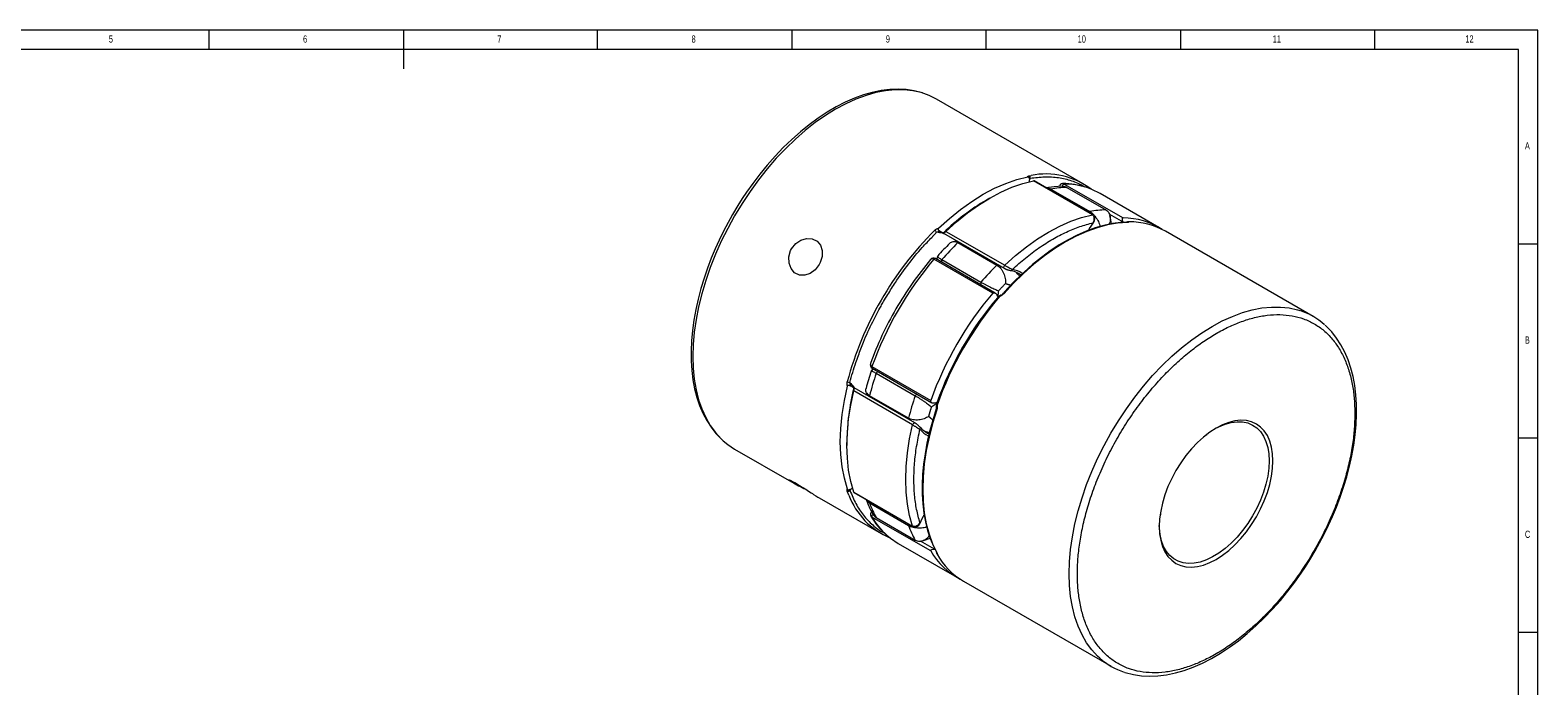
# Model space of a CAD drawing. Header units: millimetres. Extents: x 5 to 589, y 5 to 415.
# Tile 4 of 4: x 201 to 589, y 246 to 415. Entities that reach past the tile are written whole.
import ezdxf

# ---------------------------------------------------------------- set-up
doc = ezdxf.new("R2010")
doc.units = ezdxf.units.MM
doc.header["$LTSCALE"] = 3
doc.styles.add('SLDTEXTSTYLE0', font='TXT', dxfattribs={"width": 0.75})

msp = doc.modelspace()

# ---------------------------------------------------------------- linework, layer by layer
at = {"color": 7, "linetype": 'Continuous', "lineweight": 0}
for p, q in [((589, 415), (5, 415)), ((247, 410), (247, 415)), ((297, 415), (297, 405)), ((347, 410), (347, 415)), ((397, 415), (397, 410)), ((447, 410), (447, 415)), ((497, 415), (497, 410)), ((547, 410), (547, 415)), ((589, 5), (589, 415)), ((584, 410), (10, 410)), ((584, 60.25), (584, 410)), ((584, 360), (589, 360)), ((589, 310), (584, 310)), ((584, 260), (589, 260))]:
    msp.add_line(p, q, dxfattribs=at)
at = {"color": 7, "linetype": 'Continuous', "lineweight": 15}
for p, q in [((471.9438, 375.4772), (434.255, 397.2345)), ((458.1252, 377.5369), (458.5538, 377.6071)), ((458.1612, 375.9713), (458.1716, 376.1757)), ((474.3417, 367.4895), (459.2096, 376.2251)), ((474.4832, 367.4713), (459.3124, 376.2292)), ((463.6191, 374.1029), (463.4203, 373.8578)), ((463.6191, 374.1029), (473.66, 368.3064)), ((467.0966, 375.3798), (482.2287, 366.6442)), ((467.7634, 374.513), (477.8044, 368.7165)), ((491.4599, 364.2108), (476.3279, 372.9464)), ((447.9198, 371.7564), (447.0714, 371.2665)), ((473.66, 368.3064), (473.4612, 368.0613)), ((478.7195, 367.6284), (482.3064, 365.5577)), ((483.1915, 365.5213), (482.8168, 365.506)), ((483.1436, 365.5188), (483.1421, 365.5346)), ((435.2277, 363.1729), (435.3162, 363.1218)), ((435.4514, 363.0597), (436.0102, 362.8631)), ((435.9893, 362.7332), (451.6326, 353.7026)), ((436.642, 363.1971), (451.7741, 354.4615)), ((531.1286, 341.3105), (493.157, 363.2311)), ((439.9273, 360.4599), (438.8358, 360.5921)), ((439.7279, 360.3107), (449.7688, 354.5142)), ((440.2779, 360.2575), (439.7279, 360.3107)), ((448.6954, 347.2859), (433.5634, 356.0215)), ((449.3504, 347.308), (433.9746, 356.1842)), ((435.5835, 355.936), (435.459, 355.3273)), ((435.5835, 355.936), (445.6244, 350.1395)), ((450.3188, 354.461), (449.7688, 354.5142)), ((451.6978, 353.6808), (451.6326, 353.7026)), ((445.6244, 350.1395), (445.4999, 349.5308)), ((450.3148, 346.4756), (449.9718, 346.1951)), ((418.0099, 327.7484), (417.4219, 327.2665)), ((417.6057, 328.382), (432.7378, 319.6464)), ((417.6703, 327.9444), (433.0462, 319.0681)), ((419.1548, 327.0875), (418.6899, 326.6753)), ((418.6899, 326.6753), (428.7308, 320.8788)), ((412.3331, 323.3128), (412.2441, 323.3642)), ((412.9036, 322.8414), (412.454, 323.2271)), ((428.0625, 313.3919), (412.9304, 322.1274)), ((428.649, 313.8938), (413.0065, 322.924)), ((427.0141, 315.1021), (416.9732, 320.8986)), ((416.9732, 320.8986), (417.2943, 320.4488)), ((429.1957, 321.291), (428.7308, 320.8788)), ((434.3205, 319.0864), (434.2492, 318.6492)), ((427.0141, 315.1021), (427.3352, 314.6523)), ((428.649, 313.8938), (428.7004, 313.8482)), ((382.2592, 307.1654), (396.9319, 298.6951)), ((411.1563, 309.0528), (411.1563, 308.0731)), ((411.6528, 295.3269), (411.2521, 296.3501)), ((412.454, 296.9907), (412.6718, 297.1316)), ((412.9304, 296.0672), (428.0625, 287.3316)), ((412.977, 295.9768), (428.149, 287.2182)), ((404.0025, 294.6133), (419.948, 285.4081)), ((417.0861, 293.6047), (416.9732, 293.3099)), ((416.9732, 293.3099), (427.0141, 287.5134)), ((432.7378, 280.9234), (417.6057, 289.659)), ((418.6899, 289.5151), (428.7308, 283.7186)), ((427.127, 287.8082), (427.0141, 287.5134)), ((433.7176, 281.3995), (430.1323, 283.4692)), ((424.3321, 282.8773), (439.4642, 274.1417)), ((433.8605, 281.284), (434.1874, 280.6466)), ((434.1556, 280.6875), (434.1702, 280.6941)), ((441.1612, 273.162), (479.1329, 251.2415))]:
    msp.add_line(p, q, dxfattribs=at)
at = {"color": 7, "linetype": 'Continuous', "lineweight": 15, "flags": 128}
for points in [[(430.7283, 398.7968), (430.6015, 398.8452), (428.4678, 399.3942), (426.4385, 399.6938), (424.3366, 399.8007), (422.1717, 399.7141), (419.9534, 399.4347), (417.6915, 398.9642), (415.3961, 398.3053), (413.0767, 397.4618), (410.7429, 396.4381), (408.404, 395.2395), (406.0695, 393.872), (403.7487, 392.3423), (401.4507, 390.6577), (399.185, 388.8267), (396.9613, 386.8587), (394.79, 384.7651), (392.6827, 382.5597), (390.6536, 380.2619), (388.7236, 377.9026), (386.9337, 375.5471), (385.3278, 373.2804), (384.2266, 371.6327), (383.0946, 369.8505), (381.706, 367.5276)], [(430.9195, 398.7193), (430.2923, 398.9117), (428.1362, 399.3957), (425.8789, 399.6392), (423.5317, 399.6409), (421.1068, 399.4009), (418.6163, 398.9204), (416.0731, 398.2018), (413.49, 397.2488), (410.8802, 396.0662), (408.2571, 394.6601), (405.634, 393.0376), (403.0243, 391.207), (400.4412, 389.1777), (397.8979, 386.9599), (395.4075, 384.565), (392.9825, 382.0052), (390.6354, 379.2935), (388.378, 376.4437), (386.222, 373.4704), (384.1782, 370.3887), (382.2571, 367.2143)], [(434.255, 397.2345), (432.3361, 398.1897), (430.9195, 398.7193)], [(434.7659, 364.0062), (437.568, 366.5452), (440.4246, 368.8565), (443.3175, 370.9256), (446.2288, 372.7395), (449.14, 374.2869), (452.033, 375.5579), (454.8895, 376.5446), (457.6916, 377.2409)], [(457.6916, 377.2409), (457.8445, 377.2352), (457.9129, 377.206), (457.978, 377.1522), (458.0212, 377.0872), (458.0525, 377.0001), (458.0792, 376.8338), (458.1355, 376.4838)], [(458.1716, 376.1757), (458.1675, 376.3128), (458.1355, 376.4838)], [(436.642, 363.1971), (439.4024, 365.6829), (442.2146, 367.9475), (445.0615, 369.9773), (447.9258, 371.7598), (450.7901, 373.2843), (453.637, 374.5415), (456.4492, 375.5238), (459.2096, 376.2251)], [(459.3122, 376.229), (459.3122, 376.2294), (459.2696, 376.234), (459.2096, 376.2251)], [(466.5231, 374.8061), (464.5305, 374.7023), (462.364, 374.4052)], [(476.3279, 372.9464), (474.2256, 373.9779), (472.9052, 374.4594)], [(381.706, 367.5276), (379.9664, 364.3679), (379.3056, 363.0822), (378.2585, 360.9307), (377.2411, 358.683), (376.2305, 356.2612), (375.2671, 353.7288), (374.3726, 351.1162), (373.5638, 348.4503), (372.8534, 345.7533), (372.2514, 343.0445), (371.7653, 340.3405), (371.4011, 337.6567), (371.1631, 335.0067), (371.055, 332.4032), (371.0793, 329.8577), (371.2379, 327.381), (371.5322, 324.9831), (371.9632, 322.6736), (372.5316, 320.4613), (373.2378, 318.3547), (374.0822, 316.362), (375.0652, 314.4914), (376.1875, 312.7509), (377.4497, 311.1488), (378.8529, 309.694), (379.1548, 309.4404)], [(382.2571, 367.2143), (380.4686, 363.9634), (378.8216, 360.6526), (377.3246, 357.2987), (375.9853, 353.9188), (374.8104, 350.5301), (373.8059, 347.15), (372.977, 343.7956), (372.3279, 340.484), (371.8618, 337.2321), (371.5813, 334.0565), (371.4876, 330.9734), (371.5813, 327.9984), (371.8618, 325.1467), (372.3279, 322.4329), (372.977, 319.8708), (373.8059, 317.4734), (374.8104, 315.253), (375.9853, 313.2208), (377.3246, 311.3873), (378.8216, 309.7618), (379.3116, 309.3058)], [(482.8168, 365.506), (481.6988, 365.4606), (479.5198, 365.1845), (477.2958, 364.7203), (475.0355, 364.0707), (472.7481, 363.2388), (470.4425, 362.2286), (468.1278, 361.0446), (465.8133, 359.6924), (463.5083, 358.178), (461.2222, 356.5084), (458.9647, 354.6917), (456.7458, 352.7369), (454.5759, 350.6551), (452.4667, 348.4597), (451.3075, 347.1546)], [(483.3621, 365.4977), (480.8465, 365.3097), (478.2563, 364.8584), (475.6058, 364.1465), (472.9099, 363.1779), (470.1836, 361.9579), (467.442, 360.4934), (464.7004, 358.7925), (461.974, 356.8647), (459.2781, 354.7207), (456.6276, 352.3725), (454.0374, 349.8331), (451.5218, 347.1166)], [(451.7741, 354.4615), (454.5345, 356.9473), (457.3467, 359.2119), (460.1936, 361.2417), (463.0579, 363.0243), (465.9222, 364.5488), (468.7691, 365.806), (471.5813, 366.7882), (474.3417, 367.4895)], [(473.61, 363.9245), (474.0429, 364.5646), (474.5813, 365.3088)], [(474.3417, 367.4895), (474.4319, 367.4907), (474.4866, 367.4693)], [(474.576, 365.3148), (474.8889, 365.9039), (474.9978, 366.5172), (474.962, 366.8122), (474.8601, 367.0818), (474.6961, 367.3061), (474.4866, 367.4693)], [(474.5252, 365.4049), (474.5576, 365.3658), (474.5751, 365.3361), (474.5772, 365.3169), (474.5748, 365.3134)], [(479.2666, 365.1316), (479.1119, 366.1749), (478.835, 367.2946)], [(482.3064, 365.5577), (482.2273, 365.6873), (482.1612, 365.8278), (482.1084, 365.9764), (482.0723, 366.1227), (482.0531, 366.2692), (482.0633, 366.4627), (482.1069, 366.5752), (482.1673, 366.6308), (482.2287, 366.6442)], [(396.9296, 358.7441), (397.9663, 360.0516), (399.304, 360.9704), (400.7868, 361.4055), (402.2351, 361.3114), (403.4694, 360.7047), (404.3509, 359.6594), (404.7933, 358.2855), (404.7569, 356.724), (404.2547, 355.1479), (404.0007, 354.662), (402.9902, 353.3394), (401.7196, 352.3818), (400.3161, 351.901), (398.9243, 351.9624), (397.6987, 352.5641), (396.7747, 353.6339), (396.2572, 355.0512), (396.2184, 356.6561), (396.6784, 358.2566), (396.9296, 358.7441)], [(434.7659, 364.0062), (434.6488, 363.8445), (434.6231, 363.761), (434.6247, 363.6705), (434.6552, 363.5982), (434.7177, 363.5291), (434.8637, 363.4317), (435.0214, 363.3378), (435.0977, 363.2852), (435.1706, 363.2264)], [(436.642, 363.1971), (436.547, 363.1105), (436.462, 363.0378), (436.322, 362.9265), (436.172, 362.8197), (436.0397, 362.7443), (435.9825, 362.7403), (435.983, 362.7528)], [(473.3014, 363.44), (473.4991, 363.7604), (473.61, 363.9245)], [(433.9746, 356.1842), (433.9431, 356.1983), (433.8562, 356.2061), (433.7586, 356.1772), (433.6583, 356.114), (433.5634, 356.0215)], [(434.4404, 356.7392), (434.3907, 356.5121), (434.3093, 355.991)], [(451.6326, 353.7026), (451.6205, 353.7102), (451.5644, 353.774), (451.5339, 353.8668), (451.5316, 353.9814), (451.5575, 354.1084), (451.6097, 354.2376), (451.6839, 354.3585), (451.7741, 354.4615)], [(455.658, 351.6933), (455.5718, 351.792), (454.7857, 352.4708)], [(448.6954, 347.2859), (448.7959, 347.3659), (448.9166, 347.4058), (449.0961, 347.4033), (449.2157, 347.3711), (449.3325, 347.318), (449.4648, 347.2302), (449.5851, 347.1181), (449.7236, 346.9234), (449.7832, 346.7824)], [(450.4704, 346.5856), (450.3939, 346.5364), (450.3148, 346.4756)], [(450.5603, 346.5017), (450.6827, 346.6516), (450.7217, 346.7059), (450.7432, 346.7453), (450.7398, 346.7576), (450.7131, 346.7475), (450.6348, 346.6953), (450.5475, 346.6337), (450.507, 346.6072), (450.4704, 346.5856)], [(451.5218, 347.1166), (451.4557, 347.1511), (451.3981, 347.1734), (451.3512, 347.1829), (451.3166, 347.179), (451.2969, 347.1637)], [(476.2757, 253.3012), (475.6952, 253.8378), (474.1982, 255.4634), (472.8589, 257.2969), (471.684, 259.329), (470.6795, 261.5494), (469.8506, 263.9468), (469.2015, 266.5089), (468.7355, 269.2227), (468.4549, 272.0744), (468.3612, 275.0494), (468.4549, 278.1326), (468.7355, 281.3082), (469.2015, 284.56), (469.8506, 287.8716), (470.6795, 291.226), (471.684, 294.6062), (472.8589, 297.9948), (474.1982, 301.3747), (475.6952, 304.7286), (477.3422, 308.0395), (479.1308, 311.2904), (481.0518, 314.4648), (483.0956, 317.5465), (485.2516, 320.5198), (487.509, 323.3695), (489.8561, 326.0812), (492.2811, 328.6411), (494.7716, 331.036), (497.3148, 333.2537), (499.8979, 335.2831), (502.5076, 337.1137), (505.1308, 338.7361), (507.7539, 340.1422), (510.3636, 341.3248), (512.9467, 342.2778), (515.4899, 342.9964), (517.9804, 343.4769), (520.4054, 343.7169), (522.7525, 343.7152), (525.0099, 343.4717), (527.1659, 342.9877), (527.701, 342.8252)], [(531.6819, 280.9484), (533.4214, 284.1081), (534.0822, 285.3937), (535.1294, 287.5453), (536.1468, 289.7929), (537.1574, 292.2147), (538.1207, 294.7471), (539.0153, 297.3597), (539.8241, 300.0257), (540.5344, 302.7226), (541.1364, 305.4315), (541.6225, 308.1354), (541.9868, 310.8193), (542.2248, 313.4692), (542.3329, 316.0728), (542.3086, 318.6183), (542.15, 321.095), (541.8557, 323.4929), (541.4247, 325.8024), (540.8563, 328.0147), (540.1501, 330.1213), (539.3057, 332.1139), (538.3226, 333.9846), (537.2004, 335.7251), (535.9382, 337.3272), (534.535, 338.782), (534.2603, 339.0126)], [(417.6057, 328.382), (417.573, 328.2535), (417.5684, 328.135), (417.5922, 328.036), (417.6424, 327.9646), (417.6703, 327.9444)], [(411.2916, 296.8738), (410.4937, 299.6489), (409.9202, 302.6165), (409.5746, 305.7576), (409.4592, 309.0528), (409.5746, 312.4812), (409.9202, 316.0214), (410.4937, 319.6511), (411.2916, 323.3475)], [(412.9304, 296.0672), (412.1578, 298.8088), (411.6025, 301.7356), (411.268, 304.83), (411.1563, 308.0731), (411.268, 311.4452), (411.6025, 314.9258), (412.1578, 318.4938), (412.9304, 322.1274)], [(411.2916, 323.3475), (411.373, 323.5296), (411.4325, 323.5938), (411.5116, 323.6376), (411.5895, 323.6473), (411.6806, 323.6278), (411.8379, 323.5502), (411.9982, 323.4605), (412.0818, 323.4207), (412.1692, 323.3869)], [(416.2912, 321.5372), (416.6284, 321.0286), (416.9731, 320.6342)], [(433.7176, 318.9561), (433.5934, 318.9385), (433.465, 318.9395), (433.1992, 318.9971), (433.0536, 319.0639), (432.919, 319.1576), (432.7871, 319.3089), (432.7374, 319.4155), (432.7186, 319.5402), (432.7378, 319.6464)], [(434.3494, 318.4236), (434.2809, 318.2428), (434.2533, 318.1818), (434.2299, 318.1434), (434.2175, 318.1402), (434.2129, 318.1683), (434.219, 318.2621), (434.2286, 318.3686), (434.2314, 318.417), (434.2318, 318.4594)], [(434.1526, 317.4499), (433.8927, 316.6931), (433.081, 314.0295), (432.3672, 311.3363), (431.761, 308.6329), (431.2698, 305.9363), (430.8994, 303.2618), (430.6539, 300.6233), (430.5365, 298.0336), (430.5495, 295.5044), (430.6944, 293.0464), (430.9721, 290.6696), (431.383, 288.3831), (431.9274, 286.1955), (432.6055, 284.1146), (433.4175, 282.1479), (433.8605, 281.284)], [(434.2976, 317.2835), (433.2028, 313.7466), (432.2987, 310.2335), (431.5902, 306.7638), (431.0812, 303.3569), (430.7748, 300.0317), (430.6724, 296.8067), (430.7748, 293.6999), (431.0812, 290.7285), (431.5902, 287.9092), (432.2987, 285.2575), (433.2028, 282.7884), (434.2976, 280.5154)], [(434.1436, 317.4531), (434.141, 317.4299), (434.1549, 317.3981), (434.1866, 317.3622), (434.2348, 317.3235), (434.2976, 317.2835)], [(520.8285, 304.1135), (520.7365, 305.9529), (520.4615, 307.6628), (520.0071, 309.2219), (519.379, 310.6104), (518.585, 311.811), (517.6352, 312.8085), (516.5414, 313.5904), (515.3175, 314.1469), (513.9788, 314.4709), (512.5422, 314.5585), (511.0257, 314.4084), (509.4485, 314.0226), (507.8302, 313.4059), (506.1914, 312.5661), (504.5526, 311.5137), (502.9344, 310.2621), (501.3571, 308.8268), (499.8406, 307.226), (498.404, 305.4798), (497.0653, 303.6101), (495.8414, 301.6406), (494.7477, 299.5958), (493.7978, 297.5016), (493.0038, 295.3843), (492.3757, 293.2706), (491.9213, 291.1869), (491.6463, 289.1595), (491.5543, 287.2139), (491.6463, 285.3745), (491.9213, 283.6646), (492.3757, 282.1055), (493.0038, 280.717), (493.7978, 279.5164), (494.7477, 278.5189), (495.8414, 277.737), (497.0653, 277.1805), (498.404, 276.8565), (499.8406, 276.7689), (501.3571, 276.919), (502.9344, 277.3048), (504.5526, 277.9215), (506.1914, 278.7613), (507.8302, 279.8137), (509.4485, 281.0653), (511.0257, 282.5006), (512.5422, 284.1014), (513.9788, 285.8476), (515.3175, 287.7173), (516.5414, 289.6868), (517.6352, 291.7316), (518.585, 293.8258), (519.379, 295.9431), (520.0071, 298.0568), (520.4615, 300.1405), (520.7365, 302.1679), (520.8285, 304.1135)], [(428.0625, 287.3316), (427.2899, 290.0732), (426.7346, 293.0001), (426.4001, 296.0944), (426.2883, 299.3375), (426.4001, 302.7096), (426.7346, 306.1903), (427.2899, 309.7582), (428.0625, 313.3919)], [(428.0625, 313.3919), (428.1066, 313.5215), (428.1743, 313.6462), (428.26, 313.756), (428.357, 313.842), (428.4574, 313.8972), (428.5531, 313.9172), (428.6363, 313.9005), (428.649, 313.8938)], [(431.0368, 311.882), (431.4996, 311.6776), (432.3936, 311.4361)], [(503.7799, 310.8635), (503.6886, 310.7374), (503.3112, 310.5502)], [(505.9395, 312.4181), (506.9067, 312.919), (508.5049, 313.5763), (510.0666, 314.0038), (511.5713, 314.196), (512.9994, 314.1502), (514.3323, 313.8672), (515.5526, 313.3506), (516.6445, 312.6072), (517.5936, 311.6466), (518.3876, 310.4814), (519.0161, 309.1267), (519.471, 307.6002), (519.7464, 305.9219), (519.8386, 304.1135)], [(379.3116, 309.3058), (380.4686, 308.3525), (382.2571, 307.1666), (382.2592, 307.1654)], [(519.8386, 304.1135), (519.7464, 302.1987), (519.471, 300.2025), (519.0161, 298.1508), (518.3876, 296.0704), (517.5936, 293.9884), (516.6445, 291.932), (515.5526, 289.928), (514.3323, 288.0024), (512.9994, 286.1805), (511.5713, 284.4859), (510.0666, 282.9408), (508.5049, 281.5652), (506.9067, 280.3772), (505.2926, 279.3922), (503.6838, 278.623), (502.1012, 278.0797), (500.5656, 277.7694), (499.0968, 277.696), (497.714, 277.8607), (496.4353, 278.2611), (495.2773, 278.8921), (494.2552, 279.7456), (493.3822, 280.8102), (492.6698, 282.0722), (492.1272, 283.5151), (491.7614, 285.1202), (491.5774, 286.8664), (491.5564, 287.5033)], [(396.9296, 298.6964), (396.5687, 298.9124), (396.4271, 299.0037), (396.3156, 299.0813), (396.1906, 299.1876), (396.1736, 299.2183), (396.1888, 299.2322), (396.3091, 299.2087), (396.416, 299.1703), (396.5534, 299.1133), (396.9006, 298.9506), (397.117, 298.841), (397.3591, 298.7135), (397.8874, 298.4212), (398.1856, 298.2498), (398.5018, 298.0639), (399.1482, 297.6731), (399.4935, 297.4596), (399.8478, 297.2377), (400.5446, 296.7953), (400.902, 296.5661), (401.2589, 296.3363), (401.9356, 295.9002), (402.2692, 295.686), (402.593, 295.4792), (403.1775, 295.1111), (403.4513, 294.9421), (403.7069, 294.7873), (404.0007, 294.6144), (404.0025, 294.6133)], [(411.2916, 296.8738), (411.373, 296.7441), (411.4325, 296.6995), (411.5117, 296.67), (411.5896, 296.6652), (411.6807, 296.6816), (411.8381, 296.7417), (411.9982, 296.8104), (412.0819, 296.8413), (412.1692, 296.8679)], [(412.9304, 296.0672), (412.9584, 296), (412.9782, 295.9786)], [(428.0625, 287.3316), (428.1066, 287.2529), (428.1525, 287.2162)], [(428.1525, 287.2162), (428.5454, 287.0906), (428.8045, 287.0986), (429.0839, 287.1783), (429.3635, 287.334), (429.6285, 287.5627), (429.8657, 287.8586), (430.0631, 288.2161)], [(429.9597, 288.2151), (430.0097, 288.2066), (430.0442, 288.2063), (430.0619, 288.2141), (430.0636, 288.2177)], [(430.0699, 288.2149), (430.2855, 288.7081), (430.8048, 289.7887)], [(430.8048, 289.7887), (430.8692, 289.9227), (431.047, 290.2528)], [(491.9129, 290.7141), (491.8754, 290.2469), (491.8179, 290.0341)], [(421.4444, 284.9641), (422.3836, 284.1849), (424.33, 282.8785), (424.3321, 282.8773)], [(430.4777, 283.5431), (431.1342, 283.7094), (432.5656, 284.2372)], [(432.7378, 280.9234), (432.7187, 281.0002), (432.7446, 281.078), (432.8364, 281.1777), (433.0285, 281.2878), (433.3279, 281.3768), (433.655, 281.4032), (433.7176, 281.3995)], [(433.8771, 281.3861), (433.8682, 281.3868), (433.7176, 281.3995)], [(482.6832, 249.6701), (482.7864, 249.6307), (484.9201, 249.0818), (486.9494, 248.7821), (489.0512, 248.6753), (491.2162, 248.7618), (493.4345, 249.0413), (495.6963, 249.5118), (497.9918, 250.1707), (500.3112, 251.0142), (502.645, 252.0379), (504.9839, 253.2365), (507.3183, 254.604), (509.6392, 256.1337), (511.9372, 257.8182), (514.2029, 259.6493), (516.4266, 261.6172), (518.5979, 263.7109), (520.7052, 265.9163), (522.7343, 268.2141), (524.6643, 270.5733), (526.4542, 272.9289), (528.0601, 275.1955), (529.1612, 276.8433), (530.2933, 278.6254), (531.6819, 280.9484)]]:
    msp.add_lwpolyline(points, dxfattribs=at)
at = {"color": 7, "linetype": 'Continuous', "lineweight": 15}
for centre, radius, start, end in [((457.7772, 377.0406), 0.6062, 344.632688, 54.95727), ((462.3353, 358.5637), 19.4152, 52.91242, 101.231189), ((468.1891, 349.0699), 25.4467, 90.958362, 100.345858), ((466.6761, 374.7499), 0.7598, 89.680492, 178.144926), ((467.2619, 374.7225), 0.6777, 104.11657, 172.48366), ((466.9087, 357.3345), 18.1605, 71.36478, 90.447417), ((466.9484, 355.6554), 19.725, 72.422697, 89.569431), ((477.068, 320.3005), 59.1381, 120.479366, 133.969015), ((478.23, 343.2734), 25.4467, 90.958362, 100.345858), ((482.2421, 348.0273), 18.617, 57.318824, 90.041453), ((483.2046, 365.2334), 0.3076, 59.205652, 101.727409), ((483.7499, 364.6984), 0.9679, 89.52245, 124.818759), ((483.8836, 346.7954), 18.8713, 60.567314, 90.381605), ((494.9458, 302.1555), 86.6197, 134.934443, 165.065557), ((433.1661, 362.46), 1.1793, 24.722588, 59.386961), ((435.0082, 363.4233), 0.2246, 265.384797, 306.763336), ((435.7313, 363.8511), 0.8394, 228.08434, 250.521828), ((435.3171, 363.3256), 0.177, 214.098451, 239.675389), ((433.5209, 363.4178), 2.5503, 344.885498, 347.43864), ((471.4814, 324.7338), 48.9606, 133.669371, 139.136053), ((493.5078, 305.2134), 76.9935, 134.306741, 138.792322), ((500.8609, 298.7409), 88.3744, 139.597085, 160.402915), ((498.6778, 300.1162), 86.4261, 139.777007, 150.068705), ((433.4778, 355.3203), 0.9965, 60.007553, 142.01626), ((503.5487, 299.4169), 76.9935, 134.306741, 138.792322), ((453.3255, 353.51), 0.4047, 245.500206, 342.691064), ((451.4769, 345.2936), 8.0261, 56.253216, 77.912057), ((515.993, 290.0053), 88.3744, 139.597085, 160.402915), ((515.6638, 290.1954), 86.3216, 139.553739, 160.446261), ((517.642, 289.0534), 88.3191, 139.423432, 160.576568), ((486.8373, 358.357), 38.8198, 197.347162, 198.257587), ((450.2878, 347.9603), 1.287, 286.968199, 322.313828), ((494.2304, 301.9815), 81.6434, 149.645801, 160.534726), ((522.3811, 326.1581), 17.4955, 47.939909, 72.297753), ((465.1935, 310.6386), 50.5832, 160.847145, 166.139825), ((491.5881, 301.869), 77.0033, 161.207287, 165.692487), ((418.1699, 328.8065), 0.9964, 157.992656, 240.000042), ((470.3, 308.5628), 59.1458, 166.03003, 179.525353), ((411.8308, 325.5065), 1.1797, 240.617768, 275.271051), ((411.9173, 323.4295), 0.2247, 353.118296, 34.617944), ((411.8967, 322.5678), 0.8632, 49.789877, 71.600524), ((412.1568, 323.2113), 0.1761, 60.267464, 85.953874), ((411.1752, 324.7227), 2.5547, 312.573998, 315.124434), ((411.3491, 322.6358), 1.6611, 342.178654, 9.857438), ((501.6291, 296.0725), 77.0033, 161.207287, 165.692487), ((442.2208, 281.0795), 38.8192, 101.742456, 102.652894), ((432.9496, 317.9303), 1.2873, 337.689286, 13.027281), ((435.3088, 318.4562), 1.077, 169.67993, 179.831909), ((429.6623, 312.524), 0.4047, 317.307612, 54.506441), ((435.8558, 318.2334), 8.0279, 222.078832, 243.496051), ((466.6098, 426.7403), 145.7757, 241.445397, 243.054141), ((411.5078, 296.8998), 0.6062, 245.047068, 315.364835), ((429.7094, 302.0674), 19.2737, 200.470519, 247.174514), ((411.9304, 297.8136), 0.9754, 284.172412, 302.46994), ((434.715, 300.4268), 19.6142, 198.338129, 210.562472), ((440.9447, 301.8683), 25.4534, 199.647876, 209.033707), ((417.9331, 290.3386), 0.7533, 121.951928, 210.634468), ((433.0747, 298.8403), 18.1018, 209.649795, 229.391431), ((418.2574, 289.8444), 0.6776, 127.759834, 195.880344), ((434.5847, 299.625), 19.6878, 210.411148, 228.130681), ((450.9856, 296.0718), 25.4534, 199.647876, 209.033707), ((448.7897, 290.1343), 18.5069, 209.847798, 242.787151), ((434.4477, 280.784), 0.3076, 198.273832, 240.800562), ((435.1462, 280.5706), 0.9315, 174.49063, 211.188357), ((450.6005, 289.2583), 18.6599, 209.434975, 239.611496), ((487.8767, 266.3871), 17.4878, 228.442155, 252.064322)]:
    msp.add_arc(centre, radius, start, end, dxfattribs=at)
for points, knots in [([(457.6916, 377.2409), (457.6961, 377.2755), (457.7055, 377.347), (457.8292, 377.4605), (458.0076, 377.5065), (458.1252, 377.5369)], [0, 0, 0, 0, 0.24206567, 0.50010987, 1, 1, 1, 1]), ([(458.3617, 376.8799), (459.6012, 377.0408), (462.1039, 377.3656), (465.6613, 377.1391), (468.9944, 376.2998), (471.2239, 375.4434), (472.2255, 374.7137), (472.3128, 374.6501)], [0, 0, 0, 0, 0.23871248, 0.48196409, 0.72833876, 0.97630518, 1, 1, 1, 1]), ([(462.3651, 374.3959), (462.4567, 374.4109), (462.6829, 374.448), (463.1114, 374.3589), (463.4507, 374.1878), (463.6191, 374.1029)], [0, 0, 0, 0, 0.25517861, 0.63023637, 1, 1, 1, 1]), ([(466.5231, 374.8061), (466.5565, 374.8098), (466.8014, 374.8366), (467.2366, 374.7568), (467.5887, 374.5939), (467.7634, 374.513)], [0, 0, 0, 0, 0.07365936, 0.54016572, 1, 1, 1, 1]), ([(466.6792, 375.5084), (466.7448, 375.503), (466.8767, 375.4921), (467.023, 375.4174), (467.0966, 375.3798)], [0, 0, 0, 0, 0.49696518, 1, 1, 1, 1]), ([(477.8044, 368.7165), (477.9625, 368.6078), (478.2812, 368.3888), (478.6311, 367.9062), (478.8704, 367.3298), (478.993, 366.4787), (478.9403, 365.6439), (478.6645, 365.1071), (478.6063, 364.9938)], [0, 0, 0, 0, 0.14899826, 0.30016086, 0.45455172, 0.61301845, 0.91831846, 1, 1, 1, 1]), ([(453.7119, 353.3896), (454.8376, 354.3956), (457.0958, 356.4138), (460.5869, 359.0089), (464.1187, 361.2571), (467.6503, 363.0865), (471.1415, 364.5221), (473.3996, 365.1112), (474.5252, 365.4049)], [0, 0, 0, 0, 0.16572993, 0.33246061, 0.50000002, 0.66755544, 0.83427806, 1, 1, 1, 1]), ([(473.66, 368.3064), (473.8309, 368.196), (474.1753, 367.9738), (474.6747, 367.5002), (475.1401, 366.949), (475.6747, 366.1457), (476.1225, 365.2452), (476.2387, 364.6408), (476.2796, 364.4283)], [0, 0, 0, 0, 0.14042144, 0.28286266, 0.42133551, 0.56553497, 0.84718003, 1, 1, 1, 1]), ([(474.5252, 365.4049), (474.6164, 365.5942), (474.7989, 365.9731), (474.8533, 366.4887), (474.7989, 366.8658), (474.701, 367.1238), (474.5529, 367.342), (474.4114, 367.4409), (474.3417, 367.4895)], [0, 0, 0, 0, 0.24879783, 0.49783301, 0.62839137, 0.7487597, 0.87631578, 1, 1, 1, 1]), ([(483.7579, 365.6663), (483.7563, 365.6414), (483.7529, 365.5899), (483.6427, 365.5219), (483.4736, 365.5073), (483.3621, 365.4977)], [0, 0, 0, 0, 0.24206567, 0.50010987, 1, 1, 1, 1]), ([(421.6815, 346.9285), (422.3229, 347.986), (423.9703, 350.7021), (426.9539, 354.7712), (430.095, 358.6574), (432.1796, 360.8032), (433.0025, 361.6503)], [0, 0, 0, 0, 0.19504285, 0.50095716, 0.80299367, 1, 1, 1, 1]), ([(433.7666, 363.4749), (433.9096, 363.595), (434.1267, 363.7773), (434.4845, 363.942), (434.6741, 363.9852), (434.7659, 364.0062)], [0, 0, 0, 0, 0.49937674, 0.75767277, 1, 1, 1, 1]), ([(434.2373, 362.9532), (434.3892, 363.0329), (434.6123, 363.1499), (434.9011, 363.186), (434.9933, 363.1976)], [0, 0, 0, 0, 0.68102275, 1, 1, 1, 1]), ([(436.468, 362.4569), (436.2443, 362.5455), (435.5509, 362.8201), (434.7678, 362.8994), (434.2373, 362.9532)], [0, 0, 0, 0, 0.3225751, 1, 1, 1, 1]), ([(434.9933, 363.1976), (434.9994, 363.1986), (435.0578, 363.2085), (435.1465, 363.1986), (435.2406, 363.1772), (435.2758, 363.1597), (435.293, 363.1512)], [0, 0, 0, 0, 0.05992456, 0.56976255, 0.79106186, 1, 1, 1, 1]), ([(437.6989, 360.1254), (437.747, 360.1966), (437.8919, 360.4113), (438.2628, 360.5562), (438.7245, 360.6354), (439.2242, 360.5609), (439.5608, 360.3937), (439.7279, 360.3107)], [0, 0, 0, 0, 0.11369219, 0.34279989, 0.5660179, 0.78457185, 1, 1, 1, 1]), ([(433.5634, 356.0215), (433.4897, 356.0577), (433.3401, 356.1312), (433.1275, 356.1566), (432.9365, 356.1165), (432.7831, 356.0468), (432.7263, 355.9493), (432.7054, 355.9135)], [0, 0, 0, 0, 0.213990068, 0.434688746, 0.642871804, 0.868684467, 1, 1, 1, 1]), ([(434.4726, 356.7306), (434.4589, 356.7296), (434.4068, 356.7258), (434.5286, 356.6168), (434.7457, 356.4499), (435.0979, 356.2213), (435.4224, 356.0306), (435.5835, 355.936)], [0, 0, 0, 0, 0.083867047, 0.317446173, 0.541779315, 0.772518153, 1, 1, 1, 1]), ([(449.7688, 354.5142), (449.9342, 354.4054), (450.2675, 354.1861), (450.7348, 353.7005), (451.1551, 353.119), (451.6103, 352.2548), (451.9858, 351.073), (451.9766, 350.2079), (451.972, 349.7748)], [0, 0, 0, 0, 0.121701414, 0.245170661, 0.371276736, 0.500711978, 0.750080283, 1, 1, 1, 1]), ([(451.6978, 353.6808), (451.7534, 353.6504), (451.8663, 353.5885), (452.0682, 353.4975), (452.2771, 353.4127), (452.549, 353.3138), (452.8717, 353.2107), (453.0622, 353.1647), (453.1576, 353.1417)], [0, 0, 0, 0, 0.123348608, 0.250431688, 0.372395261, 0.500789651, 0.749826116, 1, 1, 1, 1]), ([(451.7741, 354.4615), (451.8514, 354.4174), (452.0083, 354.3278), (452.2762, 354.1793), (452.5559, 354.0269), (452.9201, 353.8292), (453.3535, 353.5943), (453.5922, 353.4579), (453.7119, 353.3896)], [0, 0, 0, 0, 0.12347731, 0.25082564, 0.37095217, 0.50125139, 0.75001746, 1, 1, 1, 1]), ([(456.3128, 352.3216), (456.2854, 352.3455), (455.5745, 352.9674), (454.6249, 353.1826), (453.7119, 353.3896)], [0, 0, 0, 0, 0.03852301, 1, 1, 1, 1]), ([(445.6244, 350.1395), (445.8029, 350.0381), (446.1625, 349.8338), (446.782, 349.5018), (447.43, 349.168), (448.2887, 348.7441), (449.3262, 348.2656), (449.9236, 348.0407), (450.2227, 347.9282)], [0, 0, 0, 0, 0.124327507, 0.25044331, 0.373045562, 0.50071809, 0.750083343, 1, 1, 1, 1]), ([(419.9376, 343.9635), (420.1369, 344.3479), (420.6653, 345.3668), (421.2915, 346.3292), (421.6815, 346.9285)], [0, 0, 0, 0, 0.37723062, 1, 1, 1, 1]), ([(451.5218, 347.1166), (451.3849, 346.9829), (451.1772, 346.78), (450.8328, 346.5855), (450.6492, 346.5291), (450.5603, 346.5017)], [0, 0, 0, 0, 0.49937674, 0.75767277, 1, 1, 1, 1]), ([(414.1161, 331.2117), (414.537, 332.3762), (415.5977, 335.3108), (417.5448, 339.6023), (419.2075, 342.6327), (419.9376, 343.9635)], [0, 0, 0, 0, 0.26950712, 0.67920258, 1, 1, 1, 1]), ([(470.4825, 275.0494), (470.5111, 276.3235), (470.5684, 278.8718), (471.0427, 282.9613), (471.8172, 287.2325), (472.9538, 291.7306), (474.4299, 296.3291), (476.2656, 301.0158), (478.4248, 305.6806), (480.8968, 310.2705), (483.6359, 314.7064), (486.5959, 318.9086), (489.7369, 322.8416), (492.981, 326.4193), (496.3083, 329.6511), (499.6198, 332.4627), (502.9242, 334.8985), (506.1913, 336.9561), (509.4585, 338.6706), (512.7628, 340.0501), (516.0744, 341.0619), (519.4016, 341.6717), (522.6458, 341.8396), (525.7867, 341.5331), (528.7469, 340.7485), (531.4858, 339.4751), (533.9579, 337.7393), (536.1171, 335.5676), (537.9529, 333.0003), (539.429, 330.1062), (540.5655, 326.9201), (541.3401, 323.5433), (541.8145, 320.0013), (541.8717, 317.5192), (541.9003, 316.278)], [0, 0, 0, 0, 0.02912496, 0.05824824, 0.08911928, 0.11999362, 0.1521514, 0.18431251, 0.21715455, 0.24999999, 0.28284203, 0.31568746, 0.34784525, 0.38000635, 0.41087739, 0.44175173, 0.47087419, 0.49999999, 0.52912245, 0.55824825, 0.58911929, 0.61999363, 0.65215142, 0.68431252, 0.71715457, 0.75, 0.78284204, 0.81568748, 0.84784526, 0.88000637, 0.9108774, 0.94175175, 0.97087336, 1, 1, 1, 1]), ([(411.9392, 324.3318), (412.3977, 326.0412), (413.0122, 328.332), (413.8926, 330.6288), (414.1161, 331.2117)], [0, 0, 0, 0, 0.74622567, 1, 1, 1, 1]), ([(417.2713, 329.1814), (417.2503, 329.145), (417.1937, 329.0466), (417.2097, 328.8783), (417.2704, 328.6924), (417.3987, 328.5206), (417.5374, 328.4277), (417.6057, 328.382)], [0, 0, 0, 0, 0.13235325, 0.35793267, 0.56590571, 0.78629776, 1, 1, 1, 1]), ([(417.4459, 327.2401), (417.44, 327.2523), (417.4173, 327.2996), (417.5764, 327.2475), (417.8346, 327.1401), (418.2101, 326.9478), (418.5307, 326.7657), (418.6899, 326.6753)], [0, 0, 0, 0, 0.08298087, 0.32002734, 0.55098005, 0.77710708, 1, 1, 1, 1]), ([(411.2916, 323.3475), (411.2639, 323.4374), (411.2066, 323.623), (411.1702, 324.0152), (411.2195, 324.2944), (411.2521, 324.4786)], [0, 0, 0, 0, 0.24206567, 0.50010987, 1, 1, 1, 1]), ([(412.2956, 323.3185), (412.2797, 323.3291), (412.2471, 323.3509), (412.1802, 323.4214), (412.0836, 323.5753), (411.9649, 323.9054), (411.9495, 324.1613), (411.9392, 324.3318)], [0, 0, 0, 0, 0.05581599, 0.11494045, 0.25116709, 0.50095601, 1, 1, 1, 1]), ([(411.9392, 324.3318), (412.2509, 323.8992), (412.7105, 323.2613), (413.2942, 322.7985), (413.482, 322.6496)], [0, 0, 0, 0, 0.678205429, 1, 1, 1, 1]), ([(416.9732, 320.8986), (416.8178, 321.0017), (416.5047, 321.2096), (416.1903, 321.6051), (416.0282, 322.0444), (415.968, 322.4372), (416.0809, 322.6692), (416.1181, 322.7456)], [0, 0, 0, 0, 0.21568445, 0.43450189, 0.65799239, 0.88738292, 1, 1, 1, 1]), ([(428.7308, 320.8788), (428.904, 320.7773), (429.253, 320.5729), (429.8462, 320.2057), (430.4638, 319.8088), (431.2686, 319.2708), (432.2045, 318.61), (432.6979, 318.2049), (432.9448, 318.0021)], [0, 0, 0, 0, 0.121701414, 0.245170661, 0.371276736, 0.500711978, 0.750080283, 1, 1, 1, 1]), ([(434.3494, 318.4236), (434.3701, 318.3331), (434.413, 318.146), (434.4169, 317.7506), (434.345, 317.4691), (434.2976, 317.2835)], [0, 0, 0, 0, 0.24206567, 0.50010987, 1, 1, 1, 1]), ([(432.2202, 315.5637), (431.8475, 315.3433), (431.1029, 314.9028), (429.8917, 314.6371), (428.9157, 314.5991), (428.2019, 314.6724), (427.5477, 314.8343), (427.1911, 315.0132), (427.0141, 315.1021)], [0, 0, 0, 0, 0.24991968, 0.49928796, 0.62872044, 0.75482556, 0.87829574, 1, 1, 1, 1]), ([(541.9003, 316.278), (541.8717, 315.0039), (541.8144, 312.4557), (541.3401, 308.3661), (540.5656, 304.0949), (539.4291, 299.5968), (537.953, 294.9983), (536.1172, 290.3116), (533.958, 285.6468), (531.486, 281.0569), (528.747, 276.621), (525.7869, 272.4188), (522.6459, 268.4858), (519.4018, 264.9081), (516.0745, 261.6763), (512.763, 258.8647), (509.4586, 256.4289), (506.1915, 254.3713), (502.9244, 252.6568), (499.62, 251.2773), (496.3084, 250.2655), (492.9812, 249.6557), (489.737, 249.4878), (486.5961, 249.7943), (483.6359, 250.5789), (480.897, 251.8523), (478.4249, 253.5881), (476.2657, 255.7598), (474.4299, 258.3271), (472.9539, 261.2212), (471.8173, 264.4073), (471.0427, 267.7841), (470.5684, 271.3261), (470.5111, 273.8082), (470.4825, 275.0494)], [0, 0, 0, 0, 0.02912496, 0.05824824, 0.08911928, 0.11999362, 0.1521514, 0.18431251, 0.21715455, 0.24999999, 0.28284203, 0.31568746, 0.34784525, 0.38000635, 0.41087739, 0.44175173, 0.47087419, 0.49999999, 0.52912245, 0.55824825, 0.58911929, 0.61999363, 0.65215142, 0.68431252, 0.71715457, 0.75, 0.78284204, 0.81568748, 0.84784526, 0.88000637, 0.9108774, 0.94175175, 0.97087336, 1, 1, 1, 1]), ([(428.0625, 313.3919), (428.1395, 313.3469), (428.2959, 313.2557), (428.5589, 313.0976), (428.8313, 312.9313), (429.1851, 312.7144), (429.6045, 312.457), (429.8413, 312.3187), (429.9597, 312.2496)], [0, 0, 0, 0, 0.12368422, 0.2512403, 0.37160863, 0.50216699, 0.75120217, 1, 1, 1, 1]), ([(429.9597, 288.2151), (429.6513, 289.337), (429.0325, 291.5875), (428.5305, 295.3291), (428.3491, 299.3027), (428.5305, 303.4857), (429.0325, 307.8069), (429.6513, 310.7717), (429.9597, 312.2496)], [0, 0, 0, 0, 0.16572993, 0.33246061, 0.50000002, 0.66755544, 0.83427806, 1, 1, 1, 1]), ([(429.8972, 312.8535), (429.8297, 312.9244), (429.6945, 313.0663), (429.4451, 313.2937), (429.2232, 313.4799), (429.0451, 313.6187), (428.865, 313.7483), (428.7548, 313.8152), (428.7004, 313.8482)], [0, 0, 0, 0, 0.249088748, 0.498267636, 0.626863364, 0.74906445, 0.876396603, 1, 1, 1, 1]), ([(429.9597, 312.2496), (430.5954, 311.5623), (431.2569, 310.847), (432.1515, 310.5421), (432.1864, 310.5301)], [0, 0, 0, 0, 0.96091909, 1, 1, 1, 1]), ([(411.2521, 296.3501), (411.2195, 296.4671), (411.1702, 296.6445), (411.2065, 296.8085), (411.2639, 296.8525), (411.2916, 296.8738)], [0, 0, 0, 0, 0.49937674, 0.75767277, 1, 1, 1, 1]), ([(411.9392, 296.4738), (412.4196, 295.3198), (413.3895, 292.9897), (415.3639, 290.0215), (417.7574, 287.5547), (419.6054, 286.0557), (420.7292, 285.5561), (420.8196, 285.5159)], [0, 0, 0, 0, 0.23919307, 0.48293441, 0.7298051, 0.97827075, 1, 1, 1, 1]), ([(416.091, 294.2533), (416.127, 294.16), (416.211, 293.9418), (416.5069, 293.6149), (416.8185, 293.411), (416.9732, 293.3099)], [0, 0, 0, 0, 0.27357456, 0.63940336, 1, 1, 1, 1]), ([(417.2854, 289.9563), (417.323, 289.9021), (417.3985, 289.7933), (417.5364, 289.7039), (417.6057, 289.659)], [0, 0, 0, 0, 0.49811087, 1, 1, 1, 1]), ([(417.8111, 290.4464), (417.8216, 290.4221), (417.919, 290.1985), (418.2055, 289.8576), (418.5292, 289.6287), (418.6899, 289.5151)], [0, 0, 0, 0, 0.05767345, 0.53218571, 1, 1, 1, 1]), ([(427.0141, 287.5134), (427.1911, 287.4225), (427.5477, 287.2394), (428.2018, 287.0426), (428.9161, 286.9118), (429.8893, 286.8486), (430.8962, 286.9114), (431.4773, 287.1127), (431.6816, 287.1835)], [0, 0, 0, 0, 0.13748621, 0.27696955, 0.41943171, 0.56565484, 0.84736648, 1, 1, 1, 1]), ([(429.9597, 288.2151), (429.8407, 288.0407), (429.6033, 287.6926), (429.1832, 287.3879), (428.8299, 287.2472), (428.558, 287.2034), (428.2955, 287.2226), (428.1394, 287.2957), (428.0625, 287.3316)], [0, 0, 0, 0, 0.24998254, 0.49874861, 0.62904783, 0.74917436, 0.87652269, 1, 1, 1, 1]), ([(428.7308, 283.7186), (428.9079, 283.6345), (429.2646, 283.4651), (429.8615, 283.4082), (430.4759, 283.493), (431.266, 283.8103), (431.9595, 284.2709), (432.2861, 284.7776), (432.3548, 284.8841)], [0, 0, 0, 0, 0.15227583, 0.30674196, 0.4569047, 0.6132775, 0.91869906, 1, 1, 1, 1]), ([(434.2976, 280.5154), (434.345, 280.4141), (434.4168, 280.2605), (434.4131, 280.1309), (434.3702, 280.1021), (434.3494, 280.0882)], [0, 0, 0, 0, 0.49937674, 0.75767277, 1, 1, 1, 1])]:
    msp.add_open_spline(points, degree=3, knots=knots, dxfattribs=at)
for points in [[(458.105, 376.6735), (458.3617, 376.8799)], [(458.3617, 376.8799), (458.1224, 376.565)], [(474.5252, 365.4049), (473.3207, 363.5374)], [(433.0025, 361.6503), (434.2373, 362.9532)], [(439.5018, 360.5114), (438.9241, 361.039)], [(450.2227, 347.9282), (451.972, 349.7748)], [(451.972, 349.7748), (453.323, 349.351)], [(450.0495, 346.2771), (450.2227, 347.9282)], [(415.9456, 321.2274), (416.6501, 321.0038)], [(432.9448, 318.0021), (434.2888, 318.978)], [(432.2202, 315.5637), (432.5704, 316.7817)], [(433.2578, 314.6099), (432.2202, 315.5637)], [(432.5704, 316.7817), (432.9448, 318.0021)], [(412.1183, 296.9005), (411.9392, 296.4738)], [(411.9392, 296.4738), (411.9908, 296.8072)], [(430.9545, 290.1527), (429.9597, 288.2151)]]:
    msp.add_open_spline(points, degree=1, dxfattribs=at)

# ---------------------------------------------------------------- texts
at = {"color": 7, "linetype": 'Continuous', "lineweight": 0, "attachment_point": 1, "style": 'SLDTEXTSTYLE0'}
for s, insert, char_height in [('5', (221.1667, 413.6463), 1.8521), ('6', (271.1667, 413.6463), 1.8521), ('7', (321.1667, 413.6463), 1.8521), ('8', (371.1667, 413.6463), 1.8521), ('9', (421.1667, 413.6463), 1.8521), ('10', (470.5417, 413.6463), 1.85208), ('11', (520.75, 413.6463), 1.85208), ('12', (570.3333, 413.6463), 1.85208), ('A', (585.6667, 386.1463), 1.8521), ('B', (585.6667, 336.1463), 1.8521), ('C', (585.6667, 286.1463), 1.8521)]:
    msp.add_mtext(s, dxfattribs=dict(at, insert=insert, char_height=char_height))

doc.saveas('drawing.dxf')
